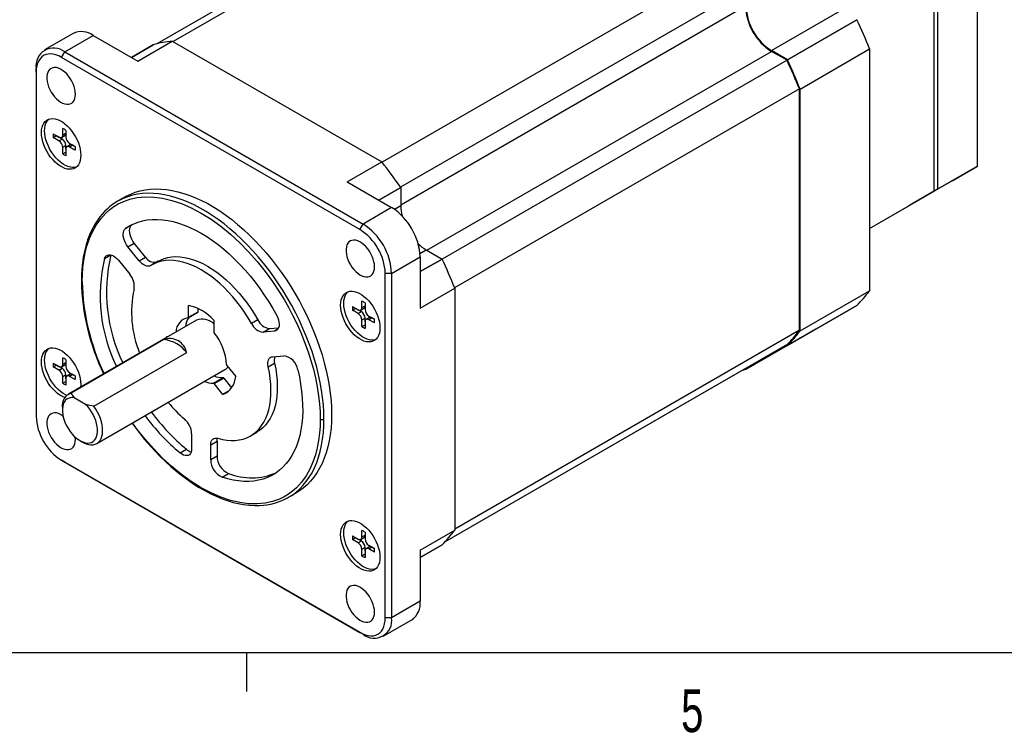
# Model space of a CAD drawing. Extents: x 11 to 421, y 5 to 275.
# Tile 5 of 13: x 153 to 208, y 6 to 45. Entities that reach past the tile are written whole.
import ezdxf
from ezdxf.enums import TextEntityAlignment as Align

# ---------------------------------------------------------------- set-up
doc = ezdxf.new("R2010")
doc.units = 0
doc.layers.get('0').update_dxf_attribs({"linetype": 'CONTINUOUS'})

msp = doc.modelspace()

# ---------------------------------------------------------------- linework, layer by layer
at = {"color": 7, "linetype": 'CONTINUOUS'}
for p, q in [((206.628, 37.071), (206.628, 55.443)), ((179.987, 54.902), (160.918, 43.893)), ((181.022, 55.1), (161.824, 44.018)), ((204.223, 35.683), (204.223, 54.055)), ((204.4, 54.157), (204.4, 35.785)), ((192.67, 48.376), (173.463, 37.288)), ((193.705, 46.983), (174.497, 35.894)), ((195.155, 43.512), (199.026, 45.747)), ((196.039, 43.002), (199.91, 45.237)), ((199.91, 45.237), (196.039, 43.002)), ((156.253, 44.471), (154.662, 43.553)), ((155.787, 43.442), (157.378, 44.36)), ((157.378, 44.36), (159.853, 42.931)), ((159.853, 42.931), (161.779, 44.044)), ((161.779, 44.044), (173.447, 37.308)), ((155.61, 43.135), (155.787, 43.442)), ((155.787, 43.442), (172.404, 33.849)), ((160.719, 43.839), (159.499, 43.135)), ((196.039, 43.002), (195.155, 43.512)), ((196.021, 42.972), (195.155, 43.472)), ((196.746, 41.369), (200.617, 43.604)), ((200.617, 43.604), (200.617, 30.131)), ((172.227, 33.543), (155.61, 43.135)), ((196.021, 42.972), (176.813, 31.883)), ((154.196, 42.319), (154.196, 42.523)), ((154.196, 42.319), (154.196, 23.13)), ((196.71, 41.378), (177.503, 30.29)), ((196.71, 27.928), (196.71, 41.378)), ((196.746, 27.896), (196.746, 41.369)), ((155.674, 38.812), (155.674, 39.172)), ((155.85, 39.07), (155.85, 38.71)), ((155.15, 38.869), (155.461, 38.689)), ((155.15, 38.665), (155.326, 38.767)), ((155.461, 38.485), (155.15, 38.665)), ((155.638, 38.587), (155.326, 38.767)), ((155.461, 38.485), (155.638, 38.587)), ((155.611, 38.674), (155.788, 38.776)), ((155.674, 38.812), (155.85, 38.914)), ((155.85, 38.22), (155.674, 38.118)), ((155.674, 37.758), (155.674, 38.118)), ((155.674, 37.758), (155.85, 37.86)), ((155.85, 38.016), (155.85, 38.22)), ((155.85, 38.016), (155.85, 37.656)), ((156.089, 38.255), (155.912, 38.153)), ((156.062, 38.342), (156.374, 38.162)), ((156.239, 38.24), (156.062, 38.138)), ((156.374, 37.958), (156.062, 38.138)), ((156.374, 38.162), (156.239, 38.24)), ((171.52, 36.196), (173.447, 37.308)), ((206.628, 37.071), (204.4, 35.785)), ((205.213, 36.254), (206.628, 37.071)), ((205.213, 36.254), (202.986, 34.968)), ((171.52, 36.196), (173.995, 34.767)), ((174.507, 35.879), (174.507, 34.859)), ((200.617, 33.601), (204.223, 35.683)), ((204.223, 35.683), (202.809, 34.866)), ((204.4, 35.785), (202.986, 34.968)), ((158.732, 35.116), (158.671, 35.077)), ((159.156, 35.361), (158.732, 35.116)), ((173.995, 34.767), (172.404, 33.849)), ((200.617, 33.601), (202.809, 34.866)), ((202.986, 34.968), (202.986, 34.968)), ((159.534, 33.805), (159.18, 33.6)), ((159.534, 33.805), (159.569, 33.829)), ((172.227, 33.543), (172.404, 33.849)), ((159.31, 32.586), (159.663, 32.79)), ((159.938, 31.805), (159.31, 32.586)), ((160.291, 32.009), (159.663, 32.79)), ((175.922, 32.409), (176.805, 31.899)), ((158.779, 31.832), (159.407, 31.05)), ((159.938, 31.805), (160.291, 32.009)), ((173.995, 31.093), (175.586, 32.012)), ((175.586, 32.012), (175.586, 29.154)), ((160.992, 31.773), (160.638, 31.569)), ((173.995, 31.093), (173.641, 31.093)), ((173.641, 11.904), (173.641, 31.093)), ((173.995, 31.093), (173.995, 11.904)), ((175.586, 29.154), (177.513, 30.266)), ((177.513, 30.266), (177.513, 16.793)), ((196.746, 27.896), (200.617, 30.131)), ((162.681, 28.651), (162.681, 29.305)), ((163.211, 28.957), (163.211, 29.144)), ((171.816, 29.248), (172.128, 29.068)), ((171.816, 29.044), (171.993, 29.146)), ((172.305, 28.966), (171.993, 29.146)), ((172.278, 29.053), (172.455, 29.155)), ((172.34, 29.19), (172.34, 29.551)), ((172.34, 29.19), (172.517, 29.292)), ((172.517, 29.448), (172.517, 29.088)), ((196.039, 27.08), (199.91, 29.315)), ((199.91, 29.315), (196.039, 27.08)), ((162.671, 28.628), (163.201, 28.935)), ((162.681, 28.651), (163.211, 28.957)), ((172.128, 28.864), (171.816, 29.044)), ((172.128, 28.864), (172.305, 28.966)), ((172.517, 28.598), (172.34, 28.496)), ((172.517, 28.394), (172.517, 28.598)), ((172.756, 28.634), (172.579, 28.532)), ((172.729, 28.721), (173.041, 28.541)), ((172.906, 28.619), (172.729, 28.517)), ((173.041, 28.541), (172.906, 28.619)), ((163.125, 28.486), (155.983, 24.364)), ((164.095, 28.489), (164.095, 27.835)), ((166.545, 28.505), (166.191, 28.301)), ((166.838, 27.821), (167.192, 28.025)), ((167.192, 28.025), (167.702, 28.071)), ((172.34, 28.136), (172.34, 28.496)), ((172.34, 28.136), (172.517, 28.238)), ((172.517, 28.394), (172.517, 28.034)), ((173.041, 28.337), (172.729, 28.517)), ((197.612, 27.988), (193.741, 25.753)), ((193.741, 25.753), (197.612, 27.987)), ((197.612, 27.988), (197.612, 27.988)), ((161.466, 27.576), (161.563, 27.585)), ((161.472, 27.532), (161.466, 27.576)), ((167.467, 27.877), (166.838, 27.821)), ((196.71, 27.928), (177.513, 16.845)), ((161.317, 27.411), (156.145, 24.425)), ((196.021, 27.131), (176.951, 16.122)), ((195.986, 27.11), (196.039, 27.08)), ((155.674, 26.033), (155.674, 26.393)), ((157.408, 23.696), (162.58, 26.682)), ((167.369, 26.454), (167.997, 26.51)), ((155.15, 26.09), (155.461, 25.91)), ((155.15, 25.886), (155.326, 25.988)), ((155.461, 25.706), (155.15, 25.886)), ((155.638, 25.808), (155.326, 25.988)), ((155.461, 25.706), (155.638, 25.808)), ((155.611, 25.896), (155.788, 25.998)), ((155.674, 26.033), (155.85, 26.135)), ((155.85, 26.291), (155.85, 25.931)), ((164.82, 25.967), (165.31, 25.357)), ((167.124, 25.895), (167.478, 26.099)), ((193.705, 25.793), (176.95, 16.121)), ((193.705, 25.793), (193.705, 25.794)), ((193.741, 25.753), (193.741, 25.814)), ((155.85, 25.441), (155.674, 25.339)), ((155.674, 24.979), (155.674, 25.339)), ((155.85, 25.237), (155.85, 25.441)), ((155.85, 25.237), (155.85, 24.877)), ((156.089, 25.476), (155.912, 25.374)), ((156.062, 25.563), (156.374, 25.383)), ((156.239, 25.461), (156.062, 25.359)), ((156.374, 25.179), (156.062, 25.359)), ((156.374, 25.383), (156.239, 25.461)), ((157.57, 21.614), (164.712, 25.737)), ((164.078, 24.982), (164.608, 25.288)), ((164.113, 24.961), (164.643, 25.267)), ((164.643, 25.267), (165.081, 24.723)), ((155.674, 24.979), (155.85, 25.081)), ((156.681, 24.9), (156.674, 24.763)), ((164.603, 24.351), (164.113, 24.961)), ((156.953, 23.795), (156.317, 24.162)), ((164.906, 24.526), (164.603, 24.351)), ((155.654, 23.637), (155.654, 23.473)), ((156.381, 21.84), (156.374, 21.966)), ((162.858, 22.157), (162.858, 21.32)), ((166.138, 22.042), (166.491, 22.246)), ((156.635, 21.774), (156.776, 21.693)), ((163.918, 21.545), (164.272, 21.749)), ((163.918, 20.707), (163.918, 21.545)), ((164.272, 21.749), (164.272, 20.912)), ((162.218, 21.09), (162.571, 21.294)), ((164.272, 20.912), (163.918, 20.707)), ((155.61, 20.681), (172.227, 11.088)), ((155.787, 20.578), (155.61, 20.681)), ((172.404, 10.986), (155.787, 20.578)), ((164.558, 19.739), (164.912, 19.943)), ((168.256, 18.618), (168.68, 18.862)), ((168.197, 18.587), (168.256, 18.618)), ((168.201, 18.586), (168.256, 18.618)), ((171.816, 16.469), (172.128, 16.289)), ((172.34, 16.412), (172.34, 16.772)), ((172.34, 16.412), (172.517, 16.514)), ((172.517, 16.67), (172.517, 16.31)), ((175.586, 15.681), (177.513, 16.793)), ((171.816, 16.265), (171.993, 16.367)), ((172.128, 16.085), (171.816, 16.265)), ((172.305, 16.187), (171.993, 16.367)), ((172.128, 16.085), (172.305, 16.187)), ((172.278, 16.274), (172.455, 16.376)), ((172.729, 15.942), (173.041, 15.762)), ((175.586, 15.272), (176.805, 15.977)), ((172.517, 15.82), (172.34, 15.718)), ((172.34, 15.357), (172.34, 15.718)), ((172.34, 15.357), (172.517, 15.459)), ((172.517, 15.615), (172.517, 15.82)), ((172.517, 15.615), (172.517, 15.255)), ((172.756, 15.855), (172.579, 15.753)), ((172.906, 15.84), (172.729, 15.738)), ((173.041, 15.558), (172.729, 15.738)), ((173.041, 15.762), (172.906, 15.84)), ((175.586, 15.681), (175.586, 12.823)), ((175.586, 12.823), (173.995, 11.904)), ((173.529, 10.874), (175.12, 11.793)), ((173.995, 11.904), (173.641, 11.904)), ((172.404, 10.986), (172.227, 11.088)), ((415.957, 9.959), (15.907, 9.959)), ((165.919, 9.959), (165.919, 7.805))]:
    msp.add_line(p, q, dxfattribs=at)
at = {"color": 8, "linetype": 'CONTINUOUS'}
for p, q in [((193.705, 45.982), (174.507, 34.9)), ((159.499, 43.135), (160.719, 43.84)), ((175.957, 32.389), (195.155, 43.472)), ((174.507, 35.88), (173.287, 35.176)), ((173.288, 35.175), (174.507, 35.879)), ((174.507, 34.859), (174.163, 34.66)), ((175.577, 32.21), (175.922, 32.409)), ((158.01, 31.935), (158.35, 32.131)), ((175.586, 31.195), (176.806, 31.899)), ((176.805, 31.899), (175.586, 31.195)), ((167.661, 27.989), (167.467, 27.877)), ((176.806, 15.977), (175.586, 15.272))]:
    msp.add_line(p, q, dxfattribs=at)
at = {"color": 7, "linetype": 'CONTINUOUS'}
for points in [[(160.719, 43.839), (160.719, 43.839), (160.719, 43.84), (160.719, 43.84)], [(155.61, 43.135), (155.452, 43.217), (155.295, 43.276), (155.143, 43.313), (154.996, 43.328), (154.857, 43.319), (154.728, 43.288), (154.61, 43.234), (154.504, 43.159), (154.412, 43.062), (154.336, 42.946), (154.275, 42.812), (154.231, 42.662), (154.205, 42.496), (154.196, 42.319)], [(156.381, 41.086), (156.372, 41.225), (156.347, 41.37), (156.305, 41.519), (156.249, 41.669), (156.178, 41.816), (156.094, 41.958), (156, 42.09), (155.896, 42.211), (155.786, 42.318), (155.672, 42.408), (155.556, 42.48), (155.441, 42.532), (155.328, 42.563), (155.221, 42.572), (155.122, 42.559), (155.033, 42.525), (154.955, 42.47), (154.891, 42.395), (154.842, 42.302), (154.809, 42.193), (154.792, 42.07), (154.792, 41.936), (154.809, 41.794), (154.842, 41.646), (154.891, 41.496), (154.955, 41.347), (155.033, 41.203), (155.122, 41.065), (155.221, 40.938), (155.328, 40.824), (155.441, 40.725), (155.556, 40.644), (155.672, 40.582), (155.786, 40.54), (155.896, 40.52), (156, 40.522), (156.094, 40.545), (156.178, 40.59), (156.249, 40.655), (156.305, 40.739), (156.347, 40.841), (156.372, 40.957), (156.381, 41.086)], [(156.681, 37.679), (156.673, 37.525), (156.647, 37.384), (156.604, 37.257), (156.546, 37.148), (156.472, 37.056), (156.384, 36.984), (156.284, 36.933), (156.172, 36.904), (156.052, 36.897), (155.924, 36.912), (155.791, 36.95), (155.654, 37.009), (155.516, 37.088), (155.38, 37.187), (155.246, 37.304), (155.118, 37.436), (154.998, 37.582), (154.887, 37.74), (154.786, 37.907), (154.698, 38.08), (154.625, 38.256), (154.566, 38.434), (154.524, 38.61), (154.498, 38.781), (154.489, 38.944), (154.498, 39.098), (154.524, 39.239), (154.566, 39.366), (154.625, 39.476), (154.698, 39.567), (154.786, 39.639), (154.887, 39.69), (154.998, 39.719), (155.118, 39.726), (155.246, 39.711), (155.38, 39.673), (155.516, 39.615), (155.654, 39.535), (155.791, 39.436), (155.924, 39.32), (156.052, 39.187), (156.172, 39.041), (156.284, 38.884), (156.384, 38.717), (156.472, 38.544), (156.546, 38.367), (156.604, 38.189), (156.647, 38.014), (156.673, 37.843), (156.681, 37.679)], [(156.443, 37.029), (156.349, 37.006), (156.229, 36.999), (156.101, 37.015), (155.967, 37.052), (155.831, 37.111), (155.693, 37.19), (155.557, 37.289), (155.423, 37.406), (155.295, 37.538), (155.175, 37.684), (155.063, 37.842), (154.963, 38.009), (154.875, 38.182), (154.801, 38.358), (154.743, 38.536), (154.7, 38.712), (154.675, 38.883), (154.666, 39.046), (154.675, 39.2), (154.7, 39.341), (154.743, 39.468), (154.801, 39.578), (154.875, 39.67), (154.904, 39.696)], [(159.156, 35.361), (159.216, 35.394), (159.462, 35.516), (159.719, 35.617), (159.987, 35.696), (160.264, 35.754), (160.551, 35.791), (160.846, 35.806), (161.148, 35.8), (161.458, 35.772), (161.773, 35.722), (162.094, 35.651), (162.42, 35.559), (162.749, 35.446), (163.081, 35.312), (163.415, 35.158), (163.75, 34.984), (164.086, 34.79), (164.422, 34.577), (164.756, 34.345), (165.088, 34.096), (165.417, 33.829), (165.743, 33.545), (166.063, 33.246), (166.379, 32.931), (166.688, 32.602), (166.991, 32.259), (167.286, 31.903), (167.573, 31.535), (167.85, 31.157), (168.118, 30.768), (168.375, 30.37), (168.621, 29.964), (168.856, 29.551), (169.078, 29.132), (169.287, 28.708), (169.483, 28.28), (169.665, 27.849), (169.833, 27.417), (169.987, 26.983), (170.125, 26.55), (170.247, 26.118), (170.354, 25.689), (170.445, 25.263), (170.52, 24.842), (170.578, 24.426), (170.62, 24.017), (170.645, 23.616), (170.654, 23.223), (170.645, 22.841), (170.62, 22.468), (170.578, 22.108), (170.52, 21.759), (170.445, 21.424), (170.354, 21.104), (170.247, 20.798), (170.125, 20.508), (169.987, 20.234), (169.833, 19.977), (169.665, 19.738), (169.483, 19.518), (169.287, 19.316), (169.078, 19.134), (168.856, 18.971), (168.68, 18.862)], [(156.759, 30.632), (156.768, 31.035), (156.796, 31.424), (156.847, 31.826), (156.924, 32.234), (157.024, 32.623), (157.165, 33.036), (157.334, 33.419), (157.544, 33.793), (157.798, 34.147), (158.085, 34.46), (158.301, 34.65), (158.53, 34.819), (158.773, 34.965), (159.029, 35.089), (159.413, 35.226), (159.827, 35.318), (160.268, 35.361), (160.743, 35.352), (161.24, 35.288), (161.756, 35.167), (162.292, 34.988), (162.837, 34.752), (163.388, 34.46), (163.939, 34.116), (164.484, 33.722), (165.02, 33.283), (165.536, 32.807), (166.033, 32.298), (166.508, 31.759), (166.95, 31.206), (167.363, 30.637), (167.747, 30.057), (168.003, 29.637), (168.246, 29.21), (168.475, 28.777), (168.691, 28.337), (168.933, 27.801), (169.151, 27.262), (169.347, 26.72), (169.502, 26.236), (169.637, 25.754), (169.752, 25.275), (169.852, 24.77), (169.929, 24.274), (169.98, 23.814), (170.008, 23.392), (170.017, 22.979)], [(158.732, 35.116), (158.673, 35.081), (158.596, 35.032)], [(158.671, 35.077), (158.501, 34.969), (158.308, 34.824), (158.148, 34.686), (158.004, 34.547), (157.87, 34.401), (157.745, 34.25), (157.478, 33.862), (157.244, 33.417), (157.168, 33.244), (157.108, 33.092), (157.062, 32.964), (157.015, 32.821), (156.957, 32.623), (156.899, 32.395), (156.851, 32.174), (156.82, 32.005), (156.794, 31.839), (156.773, 31.678), (156.755, 31.517), (156.737, 31.305), (156.721, 31.03), (156.715, 30.694)], [(159.18, 33.6), (159.398, 33.739), (159.629, 33.857), (159.871, 33.952), (160.124, 34.025), (160.387, 34.075), (160.66, 34.103), (160.941, 34.108), (161.23, 34.09), (161.525, 34.049), (161.827, 33.985), (162.133, 33.899), (162.444, 33.791), (162.757, 33.661), (163.072, 33.51), (163.388, 33.338), (163.704, 33.145), (164.019, 32.932), (164.333, 32.701), (164.643, 32.451), (164.949, 32.183), (165.251, 31.898), (165.546, 31.598), (165.835, 31.282), (166.116, 30.953), (166.389, 30.61), (166.652, 30.256), (166.905, 29.891), (167.148, 29.516), (167.378, 29.133), (167.596, 28.742)], [(159.31, 32.586), (159.232, 32.693), (159.166, 32.809), (159.113, 32.929), (159.074, 33.051), (159.051, 33.17), (159.045, 33.282), (159.055, 33.384), (159.081, 33.473), (159.124, 33.546), (159.18, 33.6)], [(159.663, 32.79), (159.586, 32.897), (159.52, 33.013), (159.466, 33.133), (159.428, 33.255), (159.405, 33.374), (159.398, 33.486), (159.408, 33.588), (159.435, 33.677), (159.477, 33.75), (159.534, 33.805)], [(173.047, 31.465), (173.039, 31.603), (173.013, 31.749), (172.972, 31.898), (172.915, 32.048), (172.844, 32.195), (172.76, 32.336), (172.666, 32.469), (172.563, 32.59), (172.453, 32.696), (172.339, 32.787), (172.223, 32.859), (172.107, 32.911), (171.995, 32.942), (171.888, 32.951), (171.789, 32.938), (171.7, 32.904), (171.622, 32.849), (171.558, 32.774), (171.509, 32.681), (171.475, 32.572), (171.458, 32.449), (171.458, 32.315), (171.475, 32.172), (171.509, 32.025), (171.558, 31.875), (171.622, 31.726), (171.7, 31.581), (171.789, 31.444), (171.888, 31.317), (171.995, 31.203), (172.107, 31.104), (172.223, 31.023), (172.339, 30.96), (172.453, 30.919), (172.563, 30.899), (172.666, 30.9), (172.76, 30.924), (172.844, 30.969), (172.915, 31.034), (172.972, 31.118), (173.013, 31.219), (173.039, 31.336), (173.047, 31.465)], [(158.01, 31.935), (158.047, 32.014), (158.099, 32.075), (158.164, 32.116), (158.24, 32.137), (158.324, 32.136), (158.415, 32.113), (158.509, 32.07), (158.603, 32.007), (158.694, 31.927), (158.779, 31.832)], [(166.191, 28.301), (166.004, 28.618), (165.805, 28.928), (165.596, 29.228), (165.376, 29.518), (165.148, 29.795), (164.911, 30.058), (164.668, 30.307), (164.419, 30.541), (164.165, 30.757), (163.908, 30.956), (163.649, 31.136), (163.388, 31.296), (163.127, 31.437), (162.868, 31.556), (162.611, 31.654), (162.357, 31.731), (162.108, 31.785), (161.865, 31.817), (161.629, 31.826), (161.4, 31.813), (161.18, 31.777), (160.971, 31.719), (160.772, 31.639), (160.585, 31.537)], [(160.992, 31.773), (161.126, 31.843), (161.324, 31.923), (161.534, 31.981), (161.754, 32.017), (161.982, 32.03), (162.218, 32.021), (162.462, 31.989), (162.711, 31.935), (162.964, 31.859), (163.221, 31.76), (163.481, 31.641), (163.742, 31.5), (164.002, 31.34), (164.262, 31.16), (164.519, 30.961), (164.772, 30.745), (165.021, 30.511), (165.265, 30.262), (165.501, 29.999), (165.73, 29.722), (165.949, 29.432), (166.159, 29.132), (166.358, 28.823), (166.545, 28.505)], [(160.585, 31.537), (160.519, 31.508), (160.444, 31.497), (160.363, 31.506), (160.277, 31.533), (160.189, 31.578), (160.102, 31.639), (160.017, 31.715), (159.938, 31.805)], [(173.348, 28.058), (173.339, 27.904), (173.313, 27.763), (173.271, 27.636), (173.212, 27.526), (173.138, 27.435), (173.051, 27.363), (172.95, 27.312), (172.839, 27.283), (172.718, 27.276), (172.59, 27.291), (172.457, 27.329), (172.32, 27.387), (172.183, 27.467), (172.046, 27.566), (171.913, 27.682), (171.785, 27.815), (171.664, 27.961), (171.553, 28.118), (171.453, 28.285), (171.365, 28.458), (171.291, 28.635), (171.233, 28.813), (171.19, 28.988), (171.164, 29.159), (171.156, 29.323), (171.164, 29.477), (171.19, 29.618), (171.233, 29.745), (171.291, 29.855), (171.365, 29.946), (171.453, 30.018), (171.553, 30.069), (171.664, 30.098), (171.785, 30.105), (171.913, 30.09), (172.046, 30.052), (172.183, 29.993), (172.32, 29.914), (172.457, 29.815), (172.59, 29.698), (172.718, 29.566), (172.839, 29.42), (172.95, 29.262), (173.051, 29.095), (173.138, 28.922), (173.212, 28.746), (173.271, 28.568), (173.313, 28.392), (173.339, 28.221), (173.348, 28.058)], [(173.11, 27.408), (173.016, 27.385), (172.895, 27.378), (172.767, 27.393), (172.634, 27.431), (172.497, 27.49), (172.36, 27.569), (172.223, 27.668), (172.09, 27.784), (171.962, 27.917), (171.841, 28.063), (171.73, 28.22), (171.629, 28.387), (171.542, 28.56), (171.468, 28.737), (171.409, 28.915), (171.367, 29.09), (171.341, 29.261), (171.332, 29.425), (171.341, 29.579), (171.367, 29.72), (171.409, 29.847), (171.468, 29.957), (171.542, 30.048), (171.57, 30.075)], [(199.91, 29.315), (199.91, 29.315), (199.91, 29.315)], [(167.596, 28.742), (167.652, 28.623), (167.695, 28.501), (167.721, 28.381), (167.732, 28.267), (167.725, 28.162), (167.702, 28.07), (167.663, 27.993), (167.61, 27.934), (167.544, 27.895), (167.467, 27.877)], [(155.787, 24.172), (155.654, 24.23), (155.516, 24.309), (155.38, 24.408), (155.246, 24.525), (155.118, 24.657), (154.998, 24.803), (154.887, 24.961), (154.786, 25.128), (154.698, 25.301), (154.625, 25.478), (154.566, 25.655), (154.524, 25.831), (154.498, 26.002), (154.489, 26.166), (154.498, 26.319), (154.524, 26.46), (154.566, 26.587), (154.625, 26.697), (154.698, 26.789), (154.786, 26.86), (154.887, 26.911), (154.998, 26.94), (155.118, 26.947), (155.246, 26.932), (155.38, 26.895), (155.516, 26.836), (155.654, 26.756), (155.791, 26.657), (155.924, 26.541), (156.052, 26.409), (156.172, 26.262), (156.284, 26.105), (156.384, 25.938), (156.472, 25.765), (156.546, 25.588), (156.604, 25.41), (156.647, 25.235), (156.673, 25.064), (156.681, 24.9), (156.681, 24.9)], [(155.896, 24.301), (155.831, 24.332), (155.693, 24.411), (155.557, 24.51), (155.423, 24.627), (155.295, 24.759), (155.175, 24.905), (155.063, 25.063), (154.963, 25.23), (154.875, 25.403), (154.801, 25.58), (154.743, 25.757), (154.7, 25.933), (154.675, 26.104), (154.666, 26.268), (154.675, 26.421), (154.7, 26.562), (154.743, 26.689), (154.801, 26.799), (154.875, 26.891), (154.904, 26.917)], [(167.124, 25.895), (167.107, 26.005), (167.104, 26.108), (167.116, 26.202), (167.142, 26.284), (167.181, 26.352), (167.233, 26.403), (167.296, 26.438), (167.369, 26.454)], [(164.321, 21.907), (164.572, 21.844), (164.818, 21.804), (165.057, 21.786), (165.289, 21.79), (165.512, 21.817), (165.725, 21.867), (165.929, 21.938), (166.12, 22.032), (166.3, 22.147), (166.466, 22.283), (166.618, 22.44), (166.756, 22.616), (166.879, 22.81), (166.986, 23.023), (167.077, 23.253), (167.151, 23.499), (167.208, 23.76), (167.249, 24.034), (167.271, 24.321), (167.277, 24.619), (167.265, 24.926), (167.235, 25.243), (167.188, 25.566), (167.124, 25.895)], [(167.478, 26.099), (167.542, 25.77), (167.589, 25.447), (167.618, 25.131), (167.63, 24.823), (167.625, 24.525), (167.602, 24.238), (167.562, 23.964), (167.505, 23.703), (167.43, 23.457), (167.339, 23.227), (167.232, 23.015), (167.11, 22.82), (166.972, 22.644), (166.819, 22.487), (166.653, 22.351), (166.491, 22.246)], [(168.766, 25.726), (168.856, 25.324), (168.928, 24.926), (168.984, 24.535), (169.021, 24.15), (169.041, 23.774), (169.044, 23.408), (169.028, 23.052), (168.996, 22.707), (168.945, 22.376), (168.877, 22.058), (168.792, 21.756), (168.691, 21.469), (168.572, 21.198), (168.437, 20.946), (168.287, 20.711), (168.121, 20.496), (167.941, 20.3), (167.746, 20.125), (167.538, 19.97), (167.316, 19.837), (167.083, 19.726), (166.837, 19.637), (166.581, 19.57), (166.315, 19.526), (166.04, 19.504), (165.757, 19.506), (165.466, 19.53), (165.169, 19.577), (164.866, 19.647), (164.558, 19.739)], [(193.542, 25.699), (193.612, 25.717), (193.74, 25.753)], [(156.317, 24.162), (156.199, 24.174), (156.088, 24.163), (155.986, 24.131), (155.896, 24.079), (155.818, 24.006), (155.754, 23.914), (155.705, 23.806), (155.673, 23.682), (155.656, 23.544), (155.656, 23.396), (155.673, 23.24), (155.707, 23.078), (155.756, 22.912), (155.82, 22.747), (155.898, 22.585), (155.989, 22.428), (156.091, 22.279), (156.202, 22.141), (156.32, 22.016), (156.444, 21.906), (156.571, 21.814), (156.699, 21.74), (156.826, 21.685), (156.95, 21.652), (157.069, 21.64), (157.18, 21.65), (157.281, 21.682), (157.372, 21.734), (157.45, 21.806), (157.515, 21.897), (157.564, 22.005), (157.597, 22.129), (157.614, 22.266), (157.614, 22.414), (157.598, 22.57), (157.565, 22.732), (157.516, 22.897), (157.452, 23.063), (157.374, 23.225), (157.284, 23.382), (157.183, 23.531), (157.072, 23.67), (156.953, 23.795)], [(156.145, 24.425), (156.219, 24.292), (156.317, 24.162)], [(156.776, 21.693), (156.846, 21.655), (156.984, 21.595), (157.119, 21.556), (157.249, 21.54), (157.371, 21.546), (157.485, 21.574), (157.587, 21.624), (157.677, 21.695), (157.753, 21.786), (157.814, 21.895), (157.859, 22.021), (157.888, 22.162), (157.899, 22.316), (157.893, 22.48), (157.87, 22.651), (157.83, 22.829), (157.774, 23.008), (157.702, 23.187), (157.617, 23.363), (157.518, 23.534), (157.408, 23.696)], [(157.408, 23.696), (157.177, 23.739), (156.953, 23.795)], [(155.69, 23.149), (155.672, 23.162), (155.556, 23.234), (155.441, 23.286), (155.328, 23.317), (155.221, 23.326), (155.122, 23.314), (155.033, 23.279), (154.955, 23.224), (154.891, 23.149), (154.842, 23.056), (154.809, 22.947), (154.792, 22.824), (154.792, 22.69), (154.809, 22.548), (154.842, 22.4), (154.891, 22.25), (154.955, 22.101), (155.033, 21.957), (155.122, 21.819), (155.221, 21.692), (155.328, 21.578), (155.441, 21.479), (155.556, 21.398), (155.672, 21.336), (155.786, 21.294), (155.896, 21.274), (156, 21.276), (156.094, 21.299), (156.178, 21.344), (156.249, 21.409), (156.305, 21.494), (156.347, 21.595), (156.372, 21.711), (156.381, 21.84), (156.381, 21.84)], [(159.542, 22.752), (159.691, 22.539), (160.232, 21.849), (160.803, 21.204), (161.098, 20.899), (161.398, 20.608), (161.704, 20.329), (162.024, 20.056), (162.361, 19.789), (162.693, 19.546), (162.983, 19.35), (163.248, 19.183), (163.549, 19.008), (163.88, 18.834), (164.22, 18.674), (164.566, 18.533), (164.886, 18.421), (165.168, 18.338), (165.443, 18.271), (165.746, 18.215), (166.064, 18.176), (166.386, 18.159), (166.641, 18.162), (166.857, 18.178), (167.052, 18.202), (167.277, 18.243), (167.475, 18.292), (167.703, 18.364), (167.967, 18.469), (168.197, 18.587)], [(163.918, 21.545), (163.926, 21.642), (163.947, 21.728), (163.983, 21.8), (164.031, 21.857), (164.091, 21.897), (164.161, 21.919), (164.238, 21.923), (164.321, 21.907)], [(164.272, 21.749), (164.279, 21.846), (164.295, 21.914)], [(162.858, 21.32), (162.849, 21.216), (162.825, 21.126), (162.784, 21.051), (162.729, 20.994), (162.661, 20.957), (162.583, 20.942), (162.497, 20.948), (162.405, 20.975), (162.311, 21.023), (162.218, 21.09)], [(173.348, 15.279), (173.339, 15.125), (173.313, 14.984), (173.271, 14.857), (173.212, 14.747), (173.138, 14.656), (173.051, 14.584), (172.95, 14.533), (172.839, 14.504), (172.718, 14.497), (172.59, 14.512), (172.457, 14.55), (172.32, 14.609), (172.183, 14.688), (172.046, 14.787), (171.913, 14.903), (171.785, 15.036), (171.664, 15.182), (171.553, 15.34), (171.453, 15.506), (171.365, 15.679), (171.291, 15.856), (171.233, 16.034), (171.19, 16.21), (171.164, 16.381), (171.156, 16.544), (171.164, 16.698), (171.19, 16.839), (171.233, 16.966), (171.291, 17.076), (171.365, 17.167), (171.453, 17.239), (171.553, 17.29), (171.664, 17.319), (171.785, 17.326), (171.913, 17.311), (172.046, 17.273), (172.183, 17.214), (172.32, 17.135), (172.457, 17.036), (172.59, 16.92), (172.718, 16.787), (172.839, 16.641), (172.95, 16.483), (173.051, 16.317), (173.138, 16.144), (173.212, 15.967), (173.271, 15.789), (173.313, 15.613), (173.339, 15.442), (173.348, 15.279)], [(173.11, 14.629), (173.016, 14.606), (172.895, 14.599), (172.767, 14.614), (172.634, 14.652), (172.497, 14.711), (172.36, 14.79), (172.223, 14.889), (172.09, 15.005), (171.962, 15.138), (171.841, 15.284), (171.73, 15.442), (171.629, 15.608), (171.542, 15.781), (171.468, 15.958), (171.409, 16.136), (171.367, 16.312), (171.341, 16.483), (171.332, 16.646), (171.341, 16.8), (171.367, 16.941), (171.409, 17.068), (171.468, 17.178), (171.542, 17.269), (171.57, 17.296)], [(176.806, 15.977), (176.805, 15.977), (176.805, 15.977)], [(173.047, 12.219), (173.039, 12.357), (173.013, 12.503), (172.972, 12.652), (172.915, 12.802), (172.844, 12.949), (172.76, 13.09), (172.666, 13.223), (172.563, 13.344), (172.453, 13.451), (172.339, 13.541), (172.223, 13.613), (172.107, 13.665), (171.995, 13.696), (171.888, 13.705), (171.789, 13.692), (171.7, 13.658), (171.622, 13.603), (171.558, 13.528), (171.509, 13.435), (171.475, 13.326), (171.458, 13.203), (171.458, 13.069), (171.475, 12.926), (171.509, 12.779), (171.558, 12.629), (171.622, 12.48), (171.7, 12.335), (171.789, 12.198), (171.888, 12.071), (171.995, 11.957), (172.107, 11.858), (172.223, 11.777), (172.339, 11.715), (172.453, 11.673), (172.563, 11.653), (172.666, 11.655), (172.76, 11.678), (172.844, 11.723), (172.915, 11.788), (172.972, 11.872), (173.013, 11.974), (173.039, 12.09), (173.047, 12.219)], [(172.227, 11.088), (172.385, 11.007), (172.542, 10.947), (172.694, 10.91), (172.84, 10.895), (172.979, 10.904), (173.109, 10.935), (173.227, 10.989), (173.333, 11.064), (173.424, 11.161), (173.501, 11.277), (173.562, 11.411), (173.606, 11.561), (173.632, 11.727), (173.641, 11.904)]]:
    msp.add_lwpolyline(points, dxfattribs=at)
at = {"color": 8, "linetype": 'CONTINUOUS'}
for points in [[(170.229, 22.979), (170.221, 23.371), (170.196, 23.772), (170.154, 24.181), (170.096, 24.597), (170.021, 25.018), (169.93, 25.444), (169.823, 25.873), (169.7, 26.305), (169.562, 26.738), (169.409, 27.172), (169.241, 27.604), (169.059, 28.035), (168.863, 28.463), (168.654, 28.887), (168.431, 29.307), (168.197, 29.719), (167.951, 30.125), (167.693, 30.523), (167.426, 30.912), (167.148, 31.29), (166.862, 31.658), (166.567, 32.014), (166.264, 32.357), (165.955, 32.686), (165.639, 33.001), (165.318, 33.3), (164.993, 33.584), (164.664, 33.851), (164.332, 34.1), (163.997, 34.332), (163.662, 34.545), (163.326, 34.739), (162.991, 34.913), (162.657, 35.067), (162.325, 35.201), (161.995, 35.314), (161.67, 35.407), (161.349, 35.478), (161.033, 35.527), (160.724, 35.555), (160.421, 35.561), (160.127, 35.546), (159.84, 35.509), (159.562, 35.451), (159.295, 35.372), (159.038, 35.271), (158.791, 35.149), (158.732, 35.116)], [(170.017, 22.979), (170.008, 22.576), (169.98, 22.186), (169.929, 21.785), (169.852, 21.377), (169.752, 20.988), (169.611, 20.575), (169.442, 20.192), (169.232, 19.818), (168.978, 19.463), (168.691, 19.151), (168.475, 18.96), (168.246, 18.792), (168.003, 18.646), (167.747, 18.522), (167.363, 18.384), (166.949, 18.293), (166.508, 18.25), (166.033, 18.259), (165.536, 18.323), (165.02, 18.444), (164.484, 18.623), (163.939, 18.859), (163.388, 19.15), (162.837, 19.495), (162.292, 19.889), (161.756, 20.328), (161.24, 20.804), (160.743, 21.313), (160.268, 21.852), (159.827, 22.405), (159.565, 22.765)], [(168.256, 18.618), (168.431, 18.726), (168.654, 18.889), (168.863, 19.071), (169.059, 19.273), (169.241, 19.493), (169.409, 19.732), (169.562, 19.989), (169.7, 20.263), (169.823, 20.553), (169.93, 20.859), (170.021, 21.18), (170.096, 21.515), (170.154, 21.863), (170.196, 22.223), (170.221, 22.596), (170.229, 22.979)]]:
    msp.add_lwpolyline(points, dxfattribs=at)
at = {"color": 7, "linetype": 'CONTINUOUS'}
for centre, radius, start, end in [((196.837, 46.117), 3.134, 182.4534, 237.5466), ((196.796, 46.093), 3.058, 182.4534, 237.5466), ((175.451, 33.677), 27.054, 21.5285, 25.2972), ((156.72, 43.454), 1.119, 54.0172, 114.6724), ((162.391, 38.013), 6.062, 95.7883, 106.0093), ((155.169, 42.675), 0.985, 51.1301, 188.8806), ((171.629, 31.47), 26.967, 21.5566, 25.2455), ((196.038, 43.002), 0.00075, 24.1478, 57.6401), ((171.58, 31.442), 27.054, 21.5285, 25.2972), ((155.354, 38.414), 0.823, 52.8769, 67.1285), ((155.966, 38.767), 0.823, 172.8754, 187.1246), ((155.544, 38.791), 0.131, 230.7967, 9.214), ((155.213, 38.097), 0.461, 2.6055, 57.3945), ((155.39, 38.199), 0.461, 2.6055, 57.3945), ((155.708, 38.896), 0.144, 304.0564, 7.2558), ((156.311, 38.731), 0.461, 182.6055, 237.3945), ((155.98, 38.037), 0.131, 50.7967, 189.214), ((156.151, 38.118), 0.151, 54.3824, 114.3071), ((155.558, 38.06), 0.823, 352.8754, 7.1246), ((156.17, 38.414), 0.823, 232.8769, 247.1285), ((152.267, 20.478), 27.052, 34.7029, 38.4717), ((174.507, 35.879), 0.00075, 2.3626, 35.851), ((172.141, 31.86), 3.448, 2.5242, 57.4758), ((176.855, 34.88), 2.348, 180.5187, 194.2893), ((170.586, 30.962), 3.058, 2.4534, 57.5466), ((170.55, 30.941), 3.448, 2.5243, 57.4757), ((177.113, 34.431), 2.347, 225.7046, 239.4835), ((166.63, 29.84), 8.871, 166.3384, 206.248), ((166.991, 30.046), 8.879, 166.4332, 206.2381), ((160.794, 32.29), 0.576, 209.1979, 281.5592), ((176.805, 31.899), 0.00075, 24.1468, 57.6405), ((152.346, 20.338), 27.054, 21.5285, 25.2972), ((158.646, 30.373), 1.019, 350.7355, 41.6505), ((169.244, 30.934), 12.531, 181.1013, 205.6984), ((165.438, 28.926), 5.927, 167.4957, 202.4718), ((195.699, 33.676), 6.063, 314.0009, 324.2207), ((162.181, 26.806), 2.549, 41.3223, 78.6831), ((172.633, 29.146), 0.823, 172.8754, 187.1246), ((172.211, 29.169), 0.131, 230.7967, 9.214), ((172.02, 28.792), 0.823, 52.8769, 67.1285), ((172.374, 29.274), 0.144, 304.0564, 7.2558), ((172.977, 29.109), 0.461, 182.6055, 237.3945), ((162.799, 27.824), 0.813, 99.5998, 179.6615), ((163.588, 28.036), 1.076, 145.4422, 174.7109), ((162.659, 28.648), 0.0221, 281.95, 9.0821), ((163.452, 27.612), 0.934, 46.529, 110.5416), ((163.188, 28.954), 0.024, 304.026, 7.2861), ((171.879, 28.475), 0.461, 2.6055, 57.3945), ((172.056, 28.577), 0.461, 2.6055, 57.3945), ((172.646, 28.415), 0.131, 50.7967, 189.214), ((172.818, 28.496), 0.151, 54.3824, 114.3071), ((172.224, 28.439), 0.823, 352.8754, 7.1246), ((166.928, 28.619), 0.803, 203.3726, 263.5694), ((167.282, 28.823), 0.803, 203.3726, 263.5694), ((172.837, 28.792), 0.823, 232.8769, 247.1285), ((197.612, 27.988), 0.000244, 304.7115, 6.5992), ((161.636, 26.505), 0.96, 10.5962, 109.4092), ((164.172, 27.838), 0.0766, 182.6103, 219.3108), ((161.743, 25.848), 3.063, 3.0707, 39.3406), ((191.81, 31.469), 6.046, 314.1426, 324.1429), ((191.827, 31.441), 6.063, 314.0009, 324.2207), ((161.105, 25.585), 1.838, 36.6314, 83.374), ((196.039, 27.08), 0.000231, 232.3288, 307.6827), ((155.354, 25.635), 0.823, 52.8769, 67.1285), ((168.12, 26.267), 0.664, 162.6969, 194.6652), ((167.838, 25.585), 0.939, 8.637, 80.2356), ((155.966, 25.988), 0.823, 172.8754, 187.1246), ((155.544, 26.012), 0.131, 230.7967, 9.214), ((155.39, 25.42), 0.461, 2.6055, 57.3945), ((155.708, 26.117), 0.144, 304.0564, 7.2558), ((156.311, 25.952), 0.461, 182.6055, 237.3945), ((164.426, 26.224), 0.565, 300.4178, 323.7956), ((164.879, 26.016), 0.0771, 183.1913, 219.7091), ((155.213, 25.318), 0.461, 2.6055, 57.3945), ((155.98, 25.258), 0.131, 50.7967, 189.214), ((156.151, 25.339), 0.151, 54.3824, 114.3071), ((155.558, 25.281), 0.823, 352.8754, 7.1246), ((164.566, 26.421), 1.134, 245.9276, 272.1126), ((164.152, 25.419), 1.16, 292.8788, 356.9199), ((164.605, 25.242), 0.0461, 33.6385, 85.6676), ((193.74, 25.753), 0.000231, 292.3298, 7.6741), ((156.17, 25.635), 0.823, 232.8769, 247.1285), ((164.036, 26.115), 1.134, 245.9276, 272.1126), ((164.074, 24.936), 0.0461, 33.6385, 85.6676), ((156.368, 23.739), 0.722, 108.0202, 188.1338), ((167.698, 29.022), 7.997, 219.7335, 229.0261), ((157.251, 23.261), 3.058, 182.4534, 237.5466), ((169.867, 30.256), 11.939, 216.4271, 230.1546), ((170.221, 30.46), 11.939, 216.4271, 230.1546), ((161.684, 22.097), 1.175, 2.9348, 49.0211), ((170.123, 23.183), 0.23, 242.5691, 297.4309), ((162.999, 21.786), 0.652, 228.9766, 255.3949), ((165.365, 20.938), 1.093, 181.3798, 245.5311), ((165.011, 20.734), 1.093, 181.3798, 245.5311), ((166.184, 23.207), 3.503, 248.7143, 293.1442), ((172.633, 16.367), 0.823, 172.8754, 187.1246), ((172.02, 16.014), 0.823, 52.8769, 67.1285), ((172.374, 16.495), 0.144, 304.0564, 7.2558), ((172.594, 20.338), 6.063, 314.0009, 324.2207), ((172.211, 16.391), 0.131, 230.7967, 9.214), ((171.879, 15.697), 0.461, 2.6055, 57.3945), ((172.056, 15.799), 0.461, 2.6055, 57.3945), ((172.977, 16.33), 0.461, 182.6055, 237.3945), ((172.837, 16.013), 0.823, 232.8769, 247.1285), ((172.646, 15.636), 0.131, 50.7967, 189.214), ((172.818, 15.717), 0.151, 54.3824, 114.3071), ((172.224, 15.66), 0.823, 352.8754, 7.1246), ((174.472, 12.706), 1.12, 305.3259, 5.9863), ((173.022, 11.752), 0.985, 231.1301, 8.8806)]:
    msp.add_arc(centre, radius, start, end, dxfattribs=at)
at = {"color": 8, "linetype": 'CONTINUOUS'}
for centre, radius, start, end in [((156.787, 30.699), 0.0724, 184.282, 247.0382), ((169.286, 30.909), 12.53, 181.2648, 205.5003)]:
    msp.add_arc(centre, radius, start, end, dxfattribs=at)

# ---------------------------------------------------------------- texts
at = {"color": 7, "linetype": 'CONTINUOUS', "width": 0.7}
msp.add_text('5', height=2.381, dxfattribs=at).set_placement((190.122, 4.819), align=Align.BOTTOM_LEFT)

doc.saveas('drawing.dxf')
